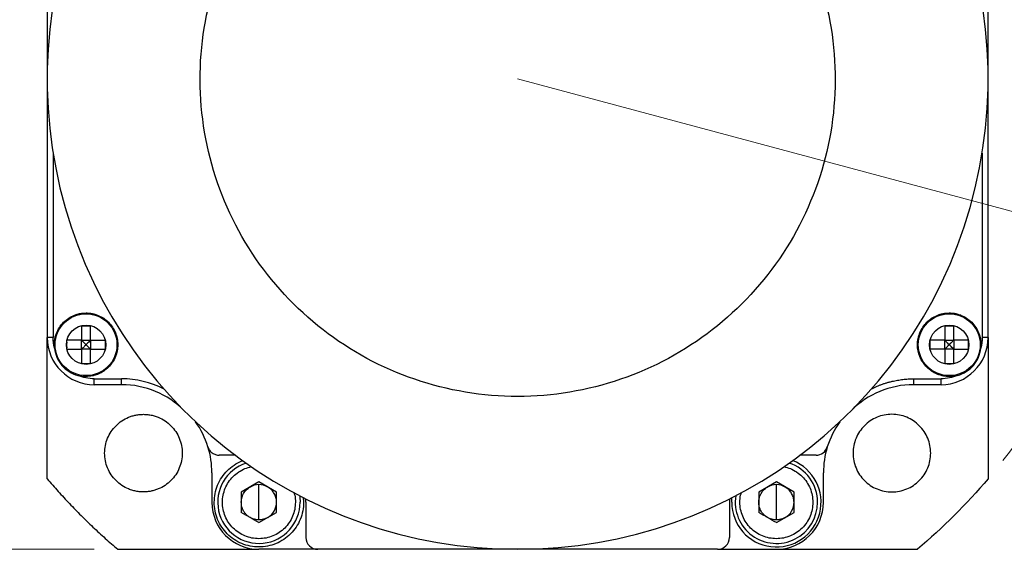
# Model space of a CAD drawing. Header units: millimetres. Extents: x 11 to 421, y 5 to 275.
# Tile 13 of 26: x 59 to 101, y 133 to 155. Entities that reach past the tile are written whole.
import ezdxf

# ---------------------------------------------------------------- set-up
doc = ezdxf.new("R2010")
doc.units = ezdxf.units.MM
doc.styles.add('SLDTEXTSTYLE0', font='TXT', dxfattribs={"width": 0.75})
doc.dimstyles.new('SLDDIMSTYLE3', dxfattribs={"dimtxt": 2.38125, "dimasz": 3, "dimexe": 0, "dimexo": 0.0625, "dimgap": 0.595313, "dimtad": 0, "dimlfac": 2, "dimrnd": 1e-09, "dimzin": 12, "dimdsep": 46, "dimtxsty": 'SLDTEXTSTYLE0', "dimsah": 1, "dimcen": 0.09, "dimadec": 0, "dimazin": 0, "dimtfac": 1, "dimtofl": 0, "dimtmove": 0, "dimatfit": 3, "dimfxl": 1, "dimtolj": 1, "dimtzin": 12, "dimarcsym": 0})
doc.dimstyles.new('SLDDIMSTYLE6', dxfattribs={"dimtxt": 3.5, "dimasz": 3, "dimexe": 0, "dimexo": 0.0625, "dimgap": 0.875, "dimtad": 2, "dimlfac": 2, "dimrnd": 1e-09, "dimzin": 4, "dimdsep": 46, "dimtxsty": 'SLDTEXTSTYLE0', "dimsah": 1, "dimcen": 0.09, "dimadec": 0, "dimazin": 0, "dimtfac": 1, "dimtofl": 0, "dimtmove": 0, "dimatfit": 3, "dimfxl": 1, "dimtolj": 1, "dimtzin": 12, "dimarcsym": 0})

# ---------------------------------------------------------------- blocks, each defined once
blk = doc.blocks.new('*D15')
at = {"color": 7, "linetype": 'Continuous', "lineweight": 0}
for p, q in [((62.31, 172.601), (49.309, 172.601)), ((50.309, 172.601), (50.309, 161.549)), ((50.593, 158.513), (53.807, 158.513)), ((50.593, 158.513), (50.593, 158.031)), ((53.807, 158.513), (53.807, 158.031)), ((50.593, 146.91), (50.593, 147.393)), ((53.807, 146.91), (53.807, 147.393)), ((50.593, 146.91), (53.807, 146.91)), ((50.309, 132.601), (50.309, 143.874)), ((62.31, 132.601), (49.309, 132.601))]:
    blk.add_line(p, q, dxfattribs=at)
for points in [[(50.309, 172.601), (49.809, 169.601), (50.809, 169.601)], [(50.309, 132.601), (50.809, 135.601), (49.809, 135.601)]]:
    blk.add_solid(points, dxfattribs=at)
at = {"color": 7, "linetype": 'Continuous', "lineweight": 0, "char_height": 2.3813, "attachment_point": 1, "rotation": 90, "style": 'SLDTEXTSTYLE0'}
for s, insert in [('3.1496', (51.021, 147.876)), ('80', (47.24, 150.953))]:
    blk.add_mtext(s, dxfattribs=dict(at, insert=insert))
blk = doc.blocks.new('*D16')
at = {"color": 7, "linetype": 'Continuous', "lineweight": 0}
for q in [(80.312, 152.601), (126.502, 140.224)]:
    blk.add_line((105.667, 145.807), q, dxfattribs=at)
blk.add_arc((80.312, 152.601), 26.25, 321.814, 347.1816, dxfattribs=at)
blk.add_solid([(105.667, 145.807), (108.436, 144.548), (108.694, 145.514)], dxfattribs=at)
at = {"color": 7, "linetype": 'Continuous', "lineweight": 0, "char_height": 3.5, "attachment_point": 1, "rotation": 345, "style": 'SLDTEXTSTYLE0'}
for s, insert in [('R', (112.16, 148.731)), ('52.50', (114.897, 147.998))]:
    blk.add_mtext(s, dxfattribs=dict(at, insert=insert))

msp = doc.modelspace()

# ---------------------------------------------------------------- linework, layer by layer
at = {"color": 7, "linetype": 'Continuous', "lineweight": 30}
for p, q in [((60.3117, 163.6013), (60.3117, 152.6013)), ((100.3117, 152.6013), (100.3117, 163.6013)), ((60.3117, 152.6013), (60.3117, 141.6013)), ((100.3117, 141.6013), (100.3117, 152.6013)), ((60.5617, 149.4489), (60.5617, 141.6013)), ((100.0617, 149.4489), (100.0617, 141.6013)), ((60.3117, 135.5994), (60.3117, 141.6013)), ((60.5617, 141.6013), (60.3117, 141.6013)), ((61.7667, 141.4963), (62.1567, 141.4963)), ((61.7667, 141.1063), (61.7667, 141.4963)), ((62.1567, 141.4963), (62.1567, 141.1063)), ((98.4667, 141.1063), (98.4667, 141.4963)), ((98.4667, 141.4963), (98.8567, 141.4963)), ((98.8567, 141.4963), (98.8567, 141.1063)), ((100.3117, 141.6013), (100.0617, 141.6013)), ((100.3117, 141.6013), (100.3117, 135.5994)), ((62.1567, 141.1063), (61.7667, 141.1063)), ((98.8567, 141.1063), (98.4667, 141.1063)), ((62.3117, 139.8513), (63.4743, 139.8513)), ((62.3117, 139.6013), (62.3117, 139.8513)), ((63.4743, 139.6013), (63.4743, 139.8513)), ((97.1492, 139.6013), (97.1492, 139.8513)), ((97.1492, 139.8513), (98.3117, 139.8513)), ((98.3117, 139.6013), (98.3117, 139.8513)), ((63.4743, 139.6013), (62.3117, 139.6013)), ((98.3117, 139.6013), (97.1492, 139.6013)), ((68.3117, 136.6013), (67.6237, 136.6013)), ((92.9997, 136.6013), (92.3117, 136.6013)), ((67.3117, 135.8513), (67.3117, 134.6013)), ((93.3117, 134.6013), (93.3117, 135.8513)), ((69.3117, 135.4673), (68.5617, 135.0343)), ((70.0617, 135.0343), (69.3117, 135.4673)), ((69.3117, 134.6013), (69.3117, 135.3513)), ((91.3117, 135.4673), (90.5617, 135.0343)), ((92.0617, 135.0343), (91.3117, 135.4673)), ((91.3117, 134.6013), (91.3117, 135.3513)), ((68.5617, 135.0343), (68.5617, 134.1682)), ((70.0617, 134.1682), (70.0617, 135.0343)), ((89.4117, 134.6013), (89.4218, 134.7966)), ((90.5617, 135.0343), (90.5617, 134.1682)), ((92.0617, 134.1682), (92.0617, 135.0343)), ((69.3117, 133.8513), (69.3117, 134.6013)), ((71.3117, 134.6013), (71.3117, 133.1013)), ((89.3168, 134.7432), (89.3117, 134.6013)), ((89.3117, 134.6013), (89.3117, 133.1013)), ((91.3117, 133.8513), (91.3117, 134.6013)), ((69.3117, 133.7352), (70.0617, 134.1682)), ((91.3117, 133.7352), (92.0617, 134.1682)), ((63.3099, 132.6013), (69.3117, 132.6013)), ((71.8117, 132.6013), (69.3117, 132.6013)), ((88.8117, 132.6013), (71.8117, 132.6013)), ((88.8117, 132.6013), (91.3117, 132.6013)), ((91.3117, 132.6013), (97.3136, 132.6013))]:
    msp.add_line(p, q, dxfattribs=at)
at = {"color": 7, "linetype": 'Continuous', "lineweight": 30, "flags": 128}
msp.add_lwpolyline([(71.0393, 134.8806), (71.049, 134.8122), (71.0617, 134.6013)], dxfattribs=at)
at = {"color": 7, "linetype": 'Continuous', "lineweight": 30}
for centre, radius in [((61.9617, 141.3013), 1.315), ((98.6617, 141.3013), 1.315), ((61.9617, 141.3013), 0.8368), ((98.6617, 141.3013), 0.8368)]:
    msp.add_circle(centre, radius, dxfattribs=at)
for centre, radius, start, end in [((80.3117, 152.6013), 20, 116.74368, 63.25632), ((62.3117, 141.6013), 2, 180, 270), ((98.3117, 141.6013), 2, 270, 0), ((63.4743, 135.8513), 3.75, 44.85081, 90), ((97.1492, 135.8513), 3.75, 90, 135.14919), ((97.0617, 135.8513), 3.75, 144.57119, 162.89536), ((63.5617, 135.8513), 3.75, 0, 17.10464), ((92.9997, 137.1013), 0.5, 270, 342.89536), ((97.0617, 135.8513), 3.75, 162.89536, 180), ((69.3117, 134.6013), 1.75, 107.95596, 0), ((91.3117, 134.6013), 1.9, 180, 68.7595), ((91.3117, 134.6013), 1.75, 0, 72.04404), ((91.3117, 134.6013), 1.75, 170.81509, 0), ((69.3117, 134.6013), 2, 180, 270), ((69.3117, 134.6013), 2, 0, 4.07063), ((91.3117, 134.6013), 2, 270, 0), ((71.8117, 133.1013), 0.5, 180, 270), ((88.8117, 133.1013), 0.5, 270, 0)]:
    msp.add_arc(centre, radius, start, end, dxfattribs=at)
for points, knots in [([(86.8117, 164.4334), (88.1129, 163.7186), (89.2948, 162.7874), (91.2937, 160.5919), (92.1102, 159.328), (93.2901, 156.6033), (93.6531, 155.143), (93.8867, 152.1831), (93.7571, 150.684), (93.0191, 147.808), (92.4109, 146.4317), (90.7811, 143.9498), (89.7598, 142.8448), (87.4138, 141.0248), (86.0896, 140.3102), (83.2806, 139.3483), (81.7963, 139.1013), (78.8271, 139.1013), (77.3429, 139.3483), (74.5338, 140.3102), (73.2096, 141.0248), (70.8637, 142.8448), (69.8424, 143.9498), (68.2125, 146.4317), (67.6043, 147.808), (66.8663, 150.684), (66.7368, 152.1831), (66.9703, 155.143), (67.3334, 156.6033), (68.5132, 159.328), (69.3297, 160.5919), (71.3286, 162.7874), (72.5105, 163.7186), (73.8117, 164.4334)], [0, 0, 0, 0, 0.0625, 0.0625, 0.125, 0.125, 0.1875, 0.1875, 0.25, 0.25, 0.3125, 0.3125, 0.375, 0.375, 0.4375, 0.4375, 0.5, 0.5, 0.5625, 0.5625, 0.625, 0.625, 0.6875, 0.6875, 0.75, 0.75, 0.8125, 0.8125, 0.875, 0.875, 0.9375, 0.9375, 1, 1, 1, 1]), ([(60.6197, 141.1544), (60.6172, 141.1816), (60.6122, 141.2356), (60.6109, 141.3168), (60.614, 141.3974), (60.6222, 141.4775), (60.6352, 141.5572), (60.6531, 141.6363), (60.6943, 141.779), (60.7816, 141.9784), (60.9493, 142.2088), (61.1601, 142.4007), (61.3665, 142.5192), (61.5428, 142.5875), (61.6796, 142.6242), (61.8196, 142.6471), (61.9141, 142.6499), (61.9617, 142.6513)], [0, 0, 0, 0, 0.0360866, 0.0718442, 0.1074009, 0.142887, 0.1784336, 0.2141711, 0.2502277, 0.3750706, 0.5000369, 0.6248798, 0.7498461, 0.8126654, 0.8748308, 0.9370428, 1, 1, 1, 1]), ([(61.9617, 142.6513), (61.9872, 142.6508), (62.0379, 142.65), (62.1135, 142.6435), (62.1883, 142.6331), (62.2622, 142.6183), (62.3353, 142.5994), (62.4075, 142.5763), (62.5372, 142.5267), (62.7169, 142.4314), (62.9222, 142.2619), (63.0918, 142.0564), (63.2167, 141.8212), (63.2948, 141.5665), (63.3202, 141.3014), (63.2948, 141.0361), (63.2168, 140.7815), (63.0919, 140.5462), (62.9223, 140.3408), (62.7169, 140.1711), (62.5205, 140.067), (62.3542, 140.0071), (62.2257, 139.975), (62.0946, 139.9549), (62.0062, 139.9525), (61.9617, 139.9513)], [0, 0, 0, 0, 0.0180271, 0.03591, 0.0537048, 0.0714684, 0.0892578, 0.10713, 0.1251411, 0.1875873, 0.2500994, 0.3125457, 0.3750578, 0.437504, 0.5000161, 0.5624623, 0.6249744, 0.6874206, 0.7499327, 0.812379, 0.8748911, 0.9062841, 0.9373963, 0.9685333, 1, 1, 1, 1]), ([(98.6617, 139.9513), (98.6363, 139.9517), (98.5855, 139.9525), (98.5099, 139.959), (98.4352, 139.9695), (98.3612, 139.9842), (98.2882, 140.0031), (98.2159, 140.0262), (98.0862, 140.0758), (97.9066, 140.1711), (97.7012, 140.3406), (97.5316, 140.5461), (97.4067, 140.7813), (97.3286, 141.036), (97.3033, 141.3012), (97.3286, 141.5664), (97.4066, 141.821), (97.5315, 142.0564), (97.7011, 142.2618), (97.9065, 142.4314), (98.1029, 142.5356), (98.2692, 142.5954), (98.3977, 142.6275), (98.5288, 142.6476), (98.6173, 142.65), (98.6617, 142.6513)], [0, 0, 0, 0, 0.0180271, 0.03591, 0.0537048, 0.0714684, 0.0892578, 0.10713, 0.1251411, 0.1875873, 0.2500994, 0.3125457, 0.3750578, 0.437504, 0.5000161, 0.5624623, 0.6249744, 0.6874206, 0.7499327, 0.812379, 0.8748911, 0.9062841, 0.9373963, 0.9685333, 1, 1, 1, 1]), ([(98.6617, 142.6513), (98.689, 142.6508), (98.7432, 142.6499), (98.8241, 142.6424), (98.9039, 142.6305), (98.9827, 142.6137), (99.0604, 142.5921), (99.1371, 142.5657), (99.2744, 142.5092), (99.4632, 142.4007), (99.674, 142.2089), (99.8418, 141.9785), (99.9372, 141.7604), (99.9859, 141.5778), (100.0075, 141.4378), (100.015, 141.2962), (100.0075, 141.2019), (100.0037, 141.1544)], [0, 0, 0, 0, 0.0360866, 0.0718442, 0.1074009, 0.142887, 0.1784336, 0.2141711, 0.2502277, 0.3750706, 0.5000369, 0.6248798, 0.7498461, 0.8126654, 0.8748308, 0.9370428, 1, 1, 1, 1]), ([(61.7667, 142.1113), (61.7993, 142.1112), (61.8643, 142.1112), (61.9617, 142.1113), (62.0592, 142.1112), (62.1241, 142.1112), (62.1567, 142.1113)], [0, 0, 0, 0, 0.2506563, 0.4999964, 0.7493149, 1, 1, 1, 1]), ([(61.7667, 142.1113), (61.7667, 142.0706), (61.7667, 141.9893), (61.7667, 141.8667), (61.7667, 141.7436), (61.7667, 141.6201), (61.7667, 141.5376), (61.7667, 141.4963)], [0, 0, 0, 0, 0.2001812, 0.4000975, 0.599923, 0.7998324, 1, 1, 1, 1]), ([(62.1567, 141.4963), (62.1567, 141.5376), (62.1567, 141.6201), (62.1567, 141.7436), (62.1567, 141.8667), (62.1567, 141.9893), (62.1567, 142.0706), (62.1567, 142.1113)], [0, 0, 0, 0, 0.2001786, 0.4000935, 0.599919, 0.7998298, 1, 1, 1, 1]), ([(98.4667, 142.1113), (98.4993, 142.1112), (98.5643, 142.1112), (98.6617, 142.1113), (98.7592, 142.1112), (98.8241, 142.1112), (98.8567, 142.1113)], [0, 0, 0, 0, 0.2506563, 0.4999964, 0.7493149, 1, 1, 1, 1]), ([(98.4667, 142.1113), (98.4667, 142.0706), (98.4667, 141.9893), (98.4667, 141.8667), (98.4667, 141.7436), (98.4667, 141.6201), (98.4667, 141.5376), (98.4667, 141.4963)], [0, 0, 0, 0, 0.2001812, 0.4000975, 0.599923, 0.7998324, 1, 1, 1, 1]), ([(98.8567, 141.4963), (98.8567, 141.5376), (98.8567, 141.6201), (98.8567, 141.7436), (98.8567, 141.8667), (98.8567, 141.9893), (98.8567, 142.0706), (98.8567, 142.1113)], [0, 0, 0, 0, 0.2001786, 0.4000935, 0.599919, 0.7998298, 1, 1, 1, 1]), ([(61.7667, 141.4963), (61.7254, 141.4963), (61.6428, 141.4963), (61.5193, 141.4963), (61.3963, 141.4963), (61.2736, 141.4963), (61.1924, 141.4963), (61.1517, 141.4963)], [0, 0, 0, 0, 0.2001773, 0.4000915, 0.5999171, 0.7998285, 1, 1, 1, 1]), ([(61.1517, 141.3013), (61.1517, 141.3337), (61.1518, 141.3987), (61.1517, 141.4637), (61.1517, 141.4963)], [0, 0, 0, 0, 0.4987128, 1, 1, 1, 1]), ([(61.7667, 141.4963), (61.7836, 141.4795), (61.8222, 141.4414), (61.8872, 141.3763), (61.9353, 141.3278), (61.9617, 141.3013)], [0, 0, 0, 0, 0.261038, 0.5943664, 1, 1, 1, 1]), ([(62.1567, 141.4963), (62.14, 141.4793), (62.1019, 141.4408), (62.0367, 141.3758), (61.9883, 141.3277), (61.9617, 141.3013)], [0, 0, 0, 0, 0.261038, 0.5943664, 1, 1, 1, 1]), ([(62.1567, 141.4963), (62.1805, 141.4963), (62.2321, 141.4964), (62.3352, 141.4962), (62.4604, 141.4962), (62.614, 141.4964), (62.7156, 141.4963), (62.7717, 141.4963)], [0, 0, 0, 0, 0.1151123, 0.2501853, 0.5000149, 0.7238551, 1, 1, 1, 1]), ([(62.7717, 141.4963), (62.7717, 141.4637), (62.7717, 141.3987), (62.7717, 141.3337), (62.7717, 141.3013)], [0, 0, 0, 0, 0.50128762, 1, 1, 1, 1]), ([(98.4667, 141.4963), (98.4254, 141.4963), (98.3428, 141.4963), (98.2193, 141.4963), (98.0963, 141.4963), (97.9736, 141.4963), (97.8924, 141.4963), (97.8517, 141.4963)], [0, 0, 0, 0, 0.2001773, 0.4000915, 0.5999171, 0.7998285, 1, 1, 1, 1]), ([(97.8517, 141.3013), (97.8517, 141.3337), (97.8518, 141.3987), (97.8517, 141.4637), (97.8517, 141.4963)], [0, 0, 0, 0, 0.4987128, 1, 1, 1, 1]), ([(98.6617, 141.3013), (98.6413, 141.3215), (98.6032, 141.3593), (98.5503, 141.4121), (98.5056, 141.4568), (98.4788, 141.484), (98.4667, 141.4963)], [0, 0, 0, 0, 0.3110114, 0.5813437, 0.8110027, 1, 1, 1, 1]), ([(98.6617, 141.3013), (98.6822, 141.3217), (98.7204, 141.3599), (98.7734, 141.4129), (98.8179, 141.4574), (98.8447, 141.4842), (98.8567, 141.4963)], [0, 0, 0, 0, 0.3134665, 0.5846224, 0.8134667, 1, 1, 1, 1]), ([(99.4717, 141.4963), (99.4311, 141.4963), (99.3498, 141.4963), (99.2271, 141.4963), (99.1041, 141.4963), (98.9806, 141.4963), (98.898, 141.4963), (98.8567, 141.4963)], [0, 0, 0, 0, 0.2001686, 0.4000786, 0.5999041, 0.7998198, 1, 1, 1, 1]), ([(99.4717, 141.4963), (99.4717, 141.4637), (99.4717, 141.3987), (99.4717, 141.3337), (99.4717, 141.3013)], [0, 0, 0, 0, 0.5012876, 1, 1, 1, 1]), ([(60.6197, 141.1544), (60.6491, 140.8862), (60.7611, 140.6276), (61.1123, 140.2178), (61.3508, 140.0675), (61.6114, 139.9975)], [0, 0, 0, 0, 0.5, 0.5, 1, 1, 1, 1]), ([(61.1517, 141.1063), (61.1517, 141.1388), (61.1518, 141.2038), (61.1517, 141.2688), (61.1517, 141.3013)], [0, 0, 0, 0, 0.50128718, 1, 1, 1, 1]), ([(61.1517, 141.1063), (61.1924, 141.1063), (61.2736, 141.1063), (61.3963, 141.1063), (61.5193, 141.1063), (61.6428, 141.1063), (61.7254, 141.1063), (61.7667, 141.1063)], [0, 0, 0, 0, 0.2001715, 0.4000829, 0.5999085, 0.7998227, 1, 1, 1, 1]), ([(61.9617, 141.3013), (61.9415, 141.2809), (61.9037, 141.2427), (61.8509, 141.1899), (61.8061, 141.1452), (61.779, 141.1184), (61.7667, 141.1063)], [0, 0, 0, 0, 0.3110114, 0.58134374, 0.81100271, 1, 1, 1, 1]), ([(61.7667, 141.1063), (61.7667, 141.0649), (61.7667, 140.9824), (61.7667, 140.8589), (61.7667, 140.7359), (61.7667, 140.6132), (61.7667, 140.5319), (61.7667, 140.4913)], [0, 0, 0, 0, 0.2001676, 0.400077, 0.5999025, 0.7998188, 1, 1, 1, 1]), ([(61.9617, 141.3013), (61.9822, 141.2808), (62.0204, 141.2426), (62.0733, 141.1895), (62.1179, 141.145), (62.1447, 141.1183), (62.1567, 141.1063)], [0, 0, 0, 0, 0.3134665, 0.5846224, 0.8134667, 1, 1, 1, 1]), ([(62.1567, 140.4913), (62.1567, 140.5319), (62.1567, 140.6132), (62.1567, 140.7358), (62.1567, 140.8589), (62.1567, 140.9824), (62.1567, 141.0649), (62.1567, 141.1063)], [0, 0, 0, 0, 0.2001702, 0.400081, 0.5999065, 0.7998214, 1, 1, 1, 1]), ([(62.1567, 141.1063), (62.198, 141.1063), (62.2806, 141.1063), (62.4041, 141.1063), (62.5271, 141.1063), (62.6498, 141.1063), (62.7311, 141.1063), (62.7717, 141.1063)], [0, 0, 0, 0, 0.2001802, 0.4000959, 0.5999214, 0.7998314, 1, 1, 1, 1]), ([(62.7717, 141.3013), (62.7717, 141.2688), (62.7717, 141.2038), (62.7717, 141.1388), (62.7717, 141.1063)], [0, 0, 0, 0, 0.4986872, 1, 1, 1, 1]), ([(97.8517, 141.1063), (97.8517, 141.1388), (97.8518, 141.2038), (97.8517, 141.2688), (97.8517, 141.3013)], [0, 0, 0, 0, 0.5012872, 1, 1, 1, 1]), ([(98.4667, 141.1063), (98.443, 141.1062), (98.3913, 141.1061), (98.2883, 141.1063), (98.1631, 141.1063), (98.0095, 141.1061), (97.9078, 141.1062), (97.8517, 141.1063)], [0, 0, 0, 0, 0.1151108, 0.2501819, 0.5000104, 0.7238523, 1, 1, 1, 1]), ([(98.4667, 141.1063), (98.4834, 141.1229), (98.5216, 141.161), (98.5866, 141.2261), (98.635, 141.2746), (98.6617, 141.3013)], [0, 0, 0, 0, 0.2581208, 0.5914563, 1, 1, 1, 1]), ([(98.4667, 141.1063), (98.4667, 141.0649), (98.4667, 140.9824), (98.4667, 140.8589), (98.4667, 140.7359), (98.4667, 140.6132), (98.4667, 140.5319), (98.4667, 140.4913)], [0, 0, 0, 0, 0.2001676, 0.400077, 0.5999025, 0.7998188, 1, 1, 1, 1]), ([(98.8567, 141.1063), (98.8401, 141.1229), (98.802, 141.1611), (98.7369, 141.2262), (98.6884, 141.2746), (98.6617, 141.3013)], [0, 0, 0, 0, 0.2581208, 0.5914563, 1, 1, 1, 1]), ([(98.8567, 140.4913), (98.8567, 140.5319), (98.8567, 140.6132), (98.8567, 140.7358), (98.8567, 140.8589), (98.8567, 140.9824), (98.8567, 141.0649), (98.8567, 141.1063)], [0, 0, 0, 0, 0.20017023, 0.40008097, 0.59990652, 0.79982143, 1, 1, 1, 1]), ([(98.8567, 141.1063), (98.898, 141.1063), (98.9806, 141.1063), (99.1041, 141.1063), (99.2271, 141.1063), (99.3498, 141.1063), (99.4311, 141.1063), (99.4717, 141.1063)], [0, 0, 0, 0, 0.2001802, 0.4000959, 0.5999214, 0.7998314, 1, 1, 1, 1]), ([(99.0121, 139.9975), (99.2727, 140.0675), (99.5111, 140.2178), (99.8623, 140.6276), (99.9744, 140.8862), (100.0037, 141.1544)], [0, 0, 0, 0, 0.5, 0.5, 1, 1, 1, 1]), ([(99.4717, 141.3013), (99.4717, 141.2688), (99.4717, 141.2038), (99.4717, 141.1388), (99.4717, 141.1063)], [0, 0, 0, 0, 0.49868724, 1, 1, 1, 1]), ([(62.1567, 140.4913), (62.1241, 140.4913), (62.0592, 140.4913), (61.9617, 140.4912), (61.8643, 140.4913), (61.7993, 140.4913), (61.7667, 140.4913)], [0, 0, 0, 0, 0.25065994, 0.50000357, 0.74931858, 1, 1, 1, 1]), ([(98.8567, 140.4913), (98.8241, 140.4913), (98.7592, 140.4913), (98.6617, 140.4912), (98.5643, 140.4913), (98.4993, 140.4913), (98.4667, 140.4913)], [0, 0, 0, 0, 0.2506599, 0.5000036, 0.7493186, 1, 1, 1, 1]), ([(95.3621, 139.4299), (95.4019, 139.4492), (95.4813, 139.488), (95.6027, 139.541), (95.7254, 139.5901), (95.8496, 139.6351), (95.9753, 139.6759), (96.1025, 139.7126), (96.263, 139.7533), (96.4576, 139.7934), (96.6866, 139.8266), (96.9173, 139.8474), (97.0718, 139.85), (97.1492, 139.8513)], [0, 0, 0, 0, 0.07164591, 0.14309006, 0.21441044, 0.28568544, 0.35699362, 0.4284134, 0.50002285, 0.62514371, 0.74989963, 0.8747116, 1, 1, 1, 1]), ([(99.0121, 139.9975), (98.9891, 139.9917), (98.9432, 139.9802), (98.8735, 139.9675), (98.8033, 139.9582), (98.7327, 139.9524), (98.6854, 139.9516), (98.6617, 139.9513)], [0, 0, 0, 0, 0.2005418, 0.4002711, 0.5997289, 0.7994582, 1, 1, 1, 1]), ([(64.4018, 135.0414), (64.3707, 135.0419), (64.3087, 135.0428), (64.2163, 135.0508), (64.1249, 135.0636), (64.0346, 135.0816), (63.9453, 135.1047), (63.857, 135.1329), (63.6984, 135.1935), (63.4788, 135.3101), (63.2279, 135.5172), (63.0206, 135.7684), (62.8679, 136.0559), (62.7725, 136.3672), (62.7415, 136.6913), (62.7725, 137.0154), (62.8678, 137.3267), (63.0205, 137.6143), (63.2277, 137.8653), (63.4788, 138.0726), (63.7189, 138.2), (63.9221, 138.2731), (64.0792, 138.3124), (64.2394, 138.3369), (64.3475, 138.3399), (64.4018, 138.3414)], [0, 0, 0, 0, 0.01802576, 0.03590778, 0.05370212, 0.07146566, 0.08925558, 0.10712881, 0.12514147, 0.18759366, 0.25009973, 0.31255191, 0.37505798, 0.43751017, 0.50001624, 0.56246842, 0.62497449, 0.68742668, 0.74993275, 0.81238493, 0.874891, 0.90629079, 0.93740522, 0.96853994, 1, 1, 1, 1]), ([(64.4018, 138.3414), (64.4329, 138.3409), (64.4949, 138.3399), (64.5873, 138.3319), (64.6787, 138.3191), (64.769, 138.3011), (64.8584, 138.278), (64.9466, 138.2498), (65.1052, 138.1892), (65.3248, 138.0726), (65.5758, 137.8655), (65.7831, 137.6143), (65.9357, 137.3268), (66.0311, 137.0155), (66.0621, 136.6914), (66.0312, 136.3673), (65.9358, 136.0561), (65.7831, 135.7685), (65.5759, 135.5174), (65.3248, 135.3101), (65.0848, 135.1827), (64.8815, 135.1096), (64.7245, 135.0703), (64.5642, 135.0459), (64.4561, 135.0429), (64.4018, 135.0414)], [0, 0, 0, 0, 0.0180258, 0.0359078, 0.0537021, 0.0714657, 0.0892556, 0.1071288, 0.1251415, 0.1875937, 0.2500997, 0.3125519, 0.375058, 0.4375102, 0.5000162, 0.5624684, 0.6249745, 0.6874267, 0.7499327, 0.8123849, 0.874891, 0.9062908, 0.9374052, 0.9685399, 1, 1, 1, 1]), ([(97.8716, 136.6914), (97.8716, 136.9073), (97.8287, 137.1232), (97.6634, 137.5223), (97.5411, 137.7054), (97.2356, 138.0108), (97.0526, 138.1331), (96.6535, 138.2984), (96.4376, 138.3414), (96.0056, 138.3414), (95.7897, 138.2984), (95.3906, 138.1331), (95.2076, 138.0108), (94.9022, 137.7054), (94.7799, 137.5223), (94.6146, 137.1232), (94.5716, 136.9073), (94.5716, 136.6914)], [0, 0, 0, 0, 0.125, 0.125, 0.25, 0.25, 0.375, 0.375, 0.5, 0.5, 0.625, 0.625, 0.75, 0.75, 0.875, 0.875, 1, 1, 1, 1]), ([(67.1458, 136.9542), (67.1516, 136.9374), (67.163, 136.904), (67.1868, 136.8564), (67.2197, 136.8042), (67.2652, 136.7497), (67.3254, 136.6975), (67.3931, 136.6551), (67.4666, 136.6246), (67.5441, 136.6049), (67.5972, 136.6025), (67.6237, 136.6013)], [0, 0, 0, 0, 0.0836213, 0.16667682, 0.25010348, 0.3748683, 0.50006993, 0.62483475, 0.75003638, 0.87469003, 1, 1, 1, 1]), ([(94.5716, 136.6914), (94.5716, 136.4754), (94.6146, 136.2595), (94.7799, 135.8604), (94.9022, 135.6774), (95.2076, 135.3719), (95.3906, 135.2496), (95.7897, 135.0843), (96.0056, 135.0414), (96.4376, 135.0414), (96.6535, 135.0843), (97.0526, 135.2496), (97.2356, 135.3719), (97.5411, 135.6774), (97.6634, 135.8604), (97.8287, 136.2595), (97.8716, 136.4754), (97.8716, 136.6914)], [0, 0, 0, 0, 0.125, 0.125, 0.25, 0.25, 0.375, 0.375, 0.5, 0.5, 0.625, 0.625, 0.75, 0.75, 0.875, 0.875, 1, 1, 1, 1]), ([(67.4117, 134.6013), (67.4188, 134.7256), (67.4329, 134.9743), (67.5459, 135.3331), (67.7216, 135.6633), (67.9592, 135.9545), (68.2507, 136.1871), (68.4823, 136.3274), (68.6188, 136.3672), (68.636, 136.3722)], [0, 0, 0, 0, 0.1627576, 0.3255152, 0.4882728, 0.6510304, 0.813788, 0.9765456, 1, 1, 1, 1]), ([(69.3117, 133.0513), (69.2103, 133.057), (69.0074, 133.0686), (68.7147, 133.1607), (68.445, 133.304), (68.2086, 133.4982), (68.0146, 133.7346), (67.8705, 134.0043), (67.7817, 134.2969), (67.7517, 134.6013), (67.7817, 134.9056), (67.8705, 135.1983), (68.0146, 135.4679), (68.2086, 135.7045), (68.4452, 135.8976), (68.71, 136.0432), (68.9021, 136.0931), (68.9959, 136.1174)], [0, 0, 0, 0, 0.066872, 0.133744, 0.200616, 0.267488, 0.3343599, 0.4012319, 0.4681039, 0.5349759, 0.6018479, 0.6687199, 0.7355919, 0.8024639, 0.8693359, 0.9362078, 1, 1, 1, 1]), ([(91.6335, 136.1156), (91.7252, 136.0917), (91.9153, 136.0423), (92.1782, 135.8975), (92.4148, 135.7046), (92.6088, 135.4679), (92.753, 135.1983), (92.8417, 134.9056), (92.8717, 134.6013), (92.8417, 134.2969), (92.753, 134.0043), (92.6088, 133.7346), (92.4148, 133.4982), (92.1784, 133.304), (91.9087, 133.1607), (91.6161, 133.0686), (91.4132, 133.057), (91.3117, 133.0513)], [0, 0, 0, 0, 0.0625044, 0.1294684, 0.1964324, 0.2633963, 0.3303603, 0.3973243, 0.4642882, 0.5312522, 0.5982162, 0.6651801, 0.7321441, 0.7991081, 0.8660721, 0.933036, 1, 1, 1, 1]), ([(60.3117, 135.5994), (60.3886, 135.5097), (60.5422, 135.3304), (60.7771, 135.0656), (61.0151, 134.8038), (61.2565, 134.5455), (61.5013, 134.2906), (61.7495, 134.0391), (62.0011, 133.7909), (62.256, 133.5461), (62.5143, 133.3046), (62.776, 133.0666), (63.0409, 132.8317), (63.2202, 132.6781), (63.3099, 132.6013)], [0, 0, 0, 0, 0.0834722, 0.1668687, 0.2502046, 0.333495, 0.4167551, 0.5, 0.5832449, 0.666505, 0.7497954, 0.8331313, 0.9165278, 1, 1, 1, 1]), ([(68.5617, 134.6013), (68.5623, 134.6234), (68.5633, 134.6673), (68.572, 134.7323), (68.586, 134.7958), (68.6056, 134.8578), (68.6308, 134.9182), (68.6654, 134.9845), (68.7118, 135.0547), (68.7748, 135.1277), (68.849, 135.1954), (68.9074, 135.2323), (68.9367, 135.2508)], [0, 0, 0, 0, 0.08448816, 0.1676684, 0.25017632, 0.33266307, 0.41578031, 0.50016508, 0.61811641, 0.73639525, 0.86794069, 1, 1, 1, 1]), ([(70.0617, 134.6013), (70.0617, 134.6734), (70.0512, 134.7426), (70.0154, 134.8689), (69.9902, 134.926), (69.9322, 135.0265), (69.8953, 135.0769), (69.8039, 135.171), (69.7492, 135.2147), (69.6867, 135.2508)], [0, 0, 0, 0, 0.25, 0.25, 0.5, 0.5, 0.75, 0.75, 1, 1, 1, 1]), ([(90.5617, 134.6013), (90.5623, 134.6234), (90.5633, 134.6673), (90.572, 134.7323), (90.586, 134.7958), (90.6056, 134.8578), (90.6308, 134.9182), (90.6654, 134.9845), (90.7118, 135.0547), (90.7748, 135.1277), (90.849, 135.1954), (90.9074, 135.2323), (90.9367, 135.2508)], [0, 0, 0, 0, 0.0844882, 0.1676684, 0.2501763, 0.3326631, 0.4157803, 0.5001651, 0.6181164, 0.7363952, 0.8679407, 1, 1, 1, 1]), ([(92.0617, 134.6013), (92.0617, 134.6734), (92.0512, 134.7426), (92.0154, 134.8689), (91.9902, 134.926), (91.9322, 135.0265), (91.8953, 135.0769), (91.8039, 135.171), (91.7492, 135.2147), (91.6867, 135.2508)], [0, 0, 0, 0, 0.25, 0.25, 0.5, 0.5, 0.75, 0.75, 1, 1, 1, 1]), ([(70.7954, 135.0242), (70.8086, 134.9843), (70.8537, 134.848), (70.8695, 134.6006), (70.8423, 134.2971), (70.7528, 134.0042), (70.6088, 133.7346), (70.4148, 133.4982), (70.1784, 133.304), (69.9087, 133.1607), (69.6161, 133.0686), (69.4132, 133.057), (69.3117, 133.0513)], [0, 0, 0, 0, 0.04403767, 0.1502557, 0.25647374, 0.36269178, 0.46890982, 0.57512785, 0.68134589, 0.78756393, 0.89378196, 1, 1, 1, 1]), ([(91.3117, 133.0513), (91.2103, 133.057), (91.0074, 133.0686), (90.7147, 133.1607), (90.445, 133.304), (90.2086, 133.4982), (90.0146, 133.7346), (89.8706, 134.0042), (89.7811, 134.2971), (89.7539, 134.6006), (89.7698, 134.8483), (89.815, 134.9848), (89.8283, 135.025)], [0, 0, 0, 0, 0.1061864, 0.2123728, 0.3185592, 0.4247456, 0.530932, 0.6371183, 0.7433047, 0.8494911, 0.9556775, 1, 1, 1, 1]), ([(71.2117, 134.6013), (71.2117, 134.3525), (71.1623, 134.1039), (70.9719, 133.6444), (70.8311, 133.4336), (70.4794, 133.0819), (70.2686, 132.9411), (69.809, 132.7507), (69.5604, 132.7013), (69.063, 132.7013), (68.8144, 132.7507), (68.3548, 132.9411), (68.1441, 133.0819), (67.7923, 133.4336), (67.6515, 133.6444), (67.4612, 134.1039), (67.4117, 134.3525), (67.4117, 134.6013)], [0, 0, 0, 0, 0.125, 0.125, 0.25, 0.25, 0.375, 0.375, 0.5, 0.5, 0.625, 0.625, 0.75, 0.75, 0.875, 0.875, 1, 1, 1, 1]), ([(68.9367, 133.9517), (68.9178, 133.9633), (68.8804, 133.9861), (68.8284, 134.0262), (68.7804, 134.07), (68.7365, 134.118), (68.6968, 134.1701), (68.6554, 134.2352), (68.616, 134.3149), (68.5848, 134.4087), (68.5653, 134.5047), (68.5629, 134.569), (68.5617, 134.6013)], [0, 0, 0, 0, 0.084479, 0.1676535, 0.2501593, 0.3326476, 0.4157701, 0.5001638, 0.6271238, 0.7544333, 0.8769653, 1, 1, 1, 1]), ([(69.6867, 133.9517), (69.795, 134.0142), (69.8942, 134.1102), (70.0282, 134.3423), (70.0617, 134.4763), (70.0617, 134.6013)], [0, 0, 0, 0, 0.5, 0.5, 1, 1, 1, 1]), ([(90.9367, 133.9517), (90.9178, 133.9633), (90.8804, 133.9861), (90.8284, 134.0262), (90.7804, 134.07), (90.7365, 134.118), (90.6968, 134.1701), (90.6554, 134.2352), (90.616, 134.3149), (90.5848, 134.4087), (90.5653, 134.5047), (90.5629, 134.569), (90.5617, 134.6013)], [0, 0, 0, 0, 0.084479, 0.1676535, 0.2501593, 0.3326476, 0.4157701, 0.5001638, 0.6271238, 0.7544333, 0.8769653, 1, 1, 1, 1]), ([(91.6867, 133.9517), (91.795, 134.0142), (91.8942, 134.1102), (92.0282, 134.3423), (92.0617, 134.4763), (92.0617, 134.6013)], [0, 0, 0, 0, 0.5, 0.5, 1, 1, 1, 1]), ([(69.3117, 133.8513), (69.2896, 133.8518), (69.2458, 133.853), (69.1809, 133.8618), (69.1174, 133.8757), (69.0554, 133.8954), (68.9948, 133.9203), (68.9562, 133.9412), (68.9367, 133.9517)], [0, 0, 0, 0, 0.1686026, 0.3347471, 0.4996844, 0.6646929, 0.8310494, 1, 1, 1, 1]), ([(69.6867, 133.9517), (69.6673, 133.9412), (69.6287, 133.9203), (69.568, 133.8954), (69.506, 133.8757), (69.4425, 133.8618), (69.3776, 133.853), (69.3338, 133.8518), (69.3117, 133.8513)], [0, 0, 0, 0, 0.1689506, 0.3353071, 0.5003156, 0.6652529, 0.8313974, 1, 1, 1, 1]), ([(91.3117, 133.8513), (91.2896, 133.8518), (91.2458, 133.853), (91.1809, 133.8618), (91.1174, 133.8757), (91.0554, 133.8954), (90.9948, 133.9203), (90.9562, 133.9412), (90.9367, 133.9517)], [0, 0, 0, 0, 0.1686026, 0.3347471, 0.4996844, 0.6646929, 0.8310494, 1, 1, 1, 1]), ([(91.6867, 133.9517), (91.6673, 133.9412), (91.6287, 133.9203), (91.568, 133.8954), (91.506, 133.8757), (91.4425, 133.8618), (91.3776, 133.853), (91.3338, 133.8518), (91.3117, 133.8513)], [0, 0, 0, 0, 0.1689506, 0.3353071, 0.5003156, 0.6652529, 0.8313974, 1, 1, 1, 1])]:
    msp.add_open_spline(points, degree=3, knots=knots, dxfattribs=at)
for points, degree in [([(60.6197, 141.1544), (60.5813, 141.3), (60.5617, 141.4506), (60.5617, 141.6013)], 3), ([(100.0617, 141.6013), (100.0617, 141.4506), (100.0422, 141.3), (100.0037, 141.1544)], 3), ([(61.6114, 139.9975), (61.7254, 139.9669), (61.8436, 139.9513), (61.9617, 139.9513)], 3), ([(62.3117, 139.8513), (62.0715, 139.8513), (61.8315, 139.9014), (61.6114, 139.9975)], 3), ([(65.2613, 139.4299), (64.7088, 139.7058), (64.0918, 139.8513), (63.4743, 139.8513)], 3), ([(99.0121, 139.9975), (98.792, 139.9014), (98.5519, 139.8513), (98.3117, 139.8513)], 3), ([(67.1458, 136.9542), (67.0283, 137.3363), (66.8491, 137.6994), (66.6174, 138.0251)], 3), ([(69.3117, 135.3513), (69.1777, 135.3513), (69.045, 135.3133), (68.9367, 135.2508)], 3), ([(69.6867, 135.2508), (69.5785, 135.3133), (69.4457, 135.3513), (69.3117, 135.3513)], 3), ([(91.3117, 135.3513), (91.1777, 135.3513), (91.045, 135.3133), (90.9367, 135.2508)], 3), ([(91.6867, 135.2508), (91.5785, 135.3133), (91.4457, 135.3513), (91.3117, 135.3513)], 3), ([(100.3117, 135.5994), (99.3953, 134.5214), (98.3916, 133.5177), (97.3136, 132.6013)], 3), ([(71.1916, 134.8057), (71.2117, 134.6013)], 1), ([(69.3117, 133.7352), (69.0617, 133.8796), (68.8117, 134.0239), (68.5617, 134.1682)], 3), ([(91.3117, 133.7352), (91.0617, 133.8796), (90.8117, 134.0239), (90.5617, 134.1682)], 3)]:
    msp.add_open_spline(points, degree=degree, dxfattribs=at)

# ---------------------------------------------------------------- dimensions: what is measured, and where the dimension line sits
at = {"color": 7, "linetype": 'Continuous', "lineweight": 0}
dim = msp.add_linear_dim(base=(50.3092, 172.6013), p1=(63.3099, 132.6013), p2=(63.3099, 172.6013), angle=90, dimstyle='SLDDIMSTYLE3', dxfattribs=at)
dim.commit()
dim.dimension.update_dxf_attribs({"geometry": '*D15', "text_midpoint": (50.3092, 152.7117), "dimtype": 160})
dim = msp.add_radius_dim(center=(80.3117, 152.6013), mpoint=(105.6673, 145.8073), dimstyle='SLDDIMSTYLE6', dxfattribs=at)
dim.commit()
dim.dimension.update_dxf_attribs({"geometry": '*D16', "text_midpoint": (118.0765, 142.4822), "dimtype": 164})

doc.saveas('drawing.dxf')
